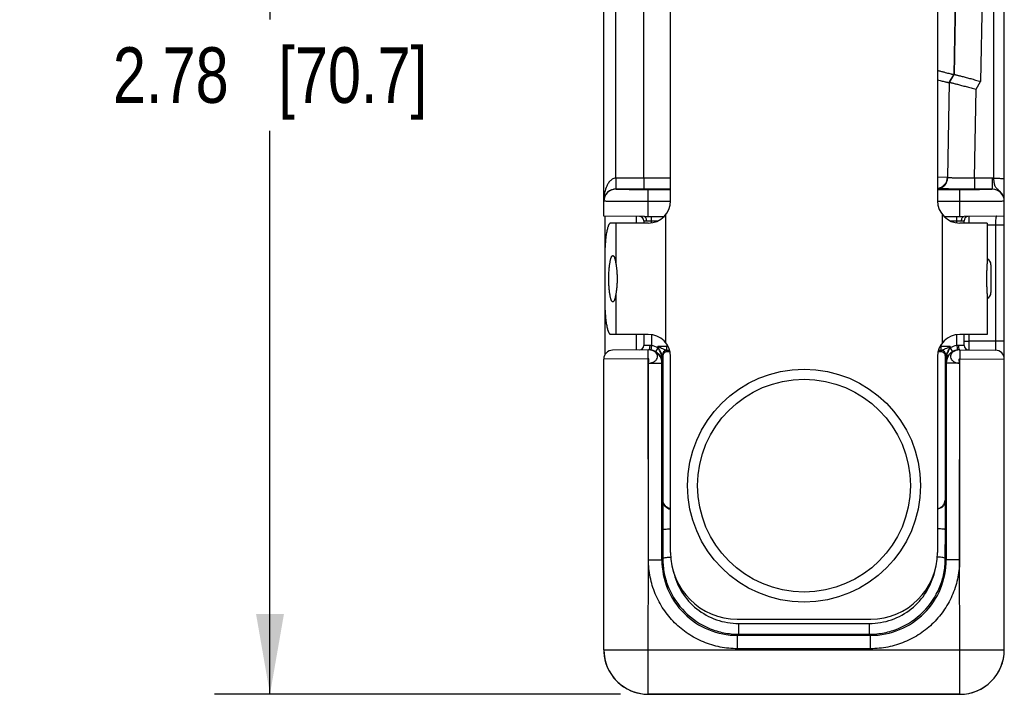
# Model space of a CAD drawing. Header units: inches. Extents: x 0 to 22, y 0 to 17.
# Tile 30 of 33: x 16.8 to 19.1, y 11.3 to 12.8. Entities that reach past the tile are written whole.
import ezdxf

# ---------------------------------------------------------------- set-up
doc = ezdxf.new("R2010")
doc.units = ezdxf.units.IN
doc.header["$LTSCALE"] = 1.21
doc.header["$MEASUREMENT"] = 0
doc.layers.get('0').update_dxf_attribs({"linetype": 'CONTINUOUS'})
for name, color, linetype in [('02___PRT_ALL_AXES', 7, 'CONTINUOUS'), ('DIMENSIONS', 7, 'CONTINUOUS'), ('FEATURES', 7, 'CONTINUOUS')]:
    doc.layers.add(name, color=color, linetype=linetype)
doc.styles.get("Standard").update_dxf_attribs({"font": 'txt', "width": 0.8})
doc.dimstyles.new('DIMSTYLE_1', dxfattribs={"dimtxt": 0.125, "dimasz": 0.18, "dimexe": 0.125, "dimexo": 0.0625, "dimgap": 0.0625, "dimtad": 0, "dimtih": 1, "dimtoh": 1, "dimzin": 4, "dimdsep": 46, "dimtxsty": 'STANDARD', "dimblk": '_FILLED', "dimblk1": '_FILLED', "dimblk2": '_FILLED', "dimcen": 0.09, "dimadec": 0, "dimazin": 0, "dimtp": 0.001, "dimtm": 0.001, "dimtfac": 1, "dimtofl": 0, "dimtmove": 0, "dimatfit": 3, "dimldrblk": '_FILLED', "dimfxl": 1, "dimtolj": 1, "dimtzin": 4, "dimarcsym": 0})

# ---------------------------------------------------------------- blocks, each defined once
blk = doc.blocks.new('_FILLED')
at = {"color": 0, "linetype": 'BYBLOCK'}
blk.add_solid([(0, 0), (-1, 0.174), (-1, -0.174)], dxfattribs=at)
blk = doc.blocks.new('*D8')
at = {"layer": 'DIMENSIONS', "color": 2, "linetype": 'CONTINUOUS'}
for p, q in [((18.1803, 14.0348), (17.2774, 14.0348)), ((17.4024, 14.0348), (17.4024, 12.7684)), ((17.4024, 11.2521), (17.4024, 12.5184)), ((18.1899, 11.2521), (17.2774, 11.2521))]:
    blk.add_line(p, q, dxfattribs=at)
at = {"layer": 'DIMENSIONS', "color": 2, "linetype": 'CONTINUOUS', "xscale": 0.18, "yscale": 0.18, "zscale": 0.18}
for p, rotation in [((17.4024, 14.0348), 90), ((17.4024, 11.2521), 270)]:
    blk.add_blockref('_FILLED', p, dxfattribs=dict(at, rotation=rotation))
at = {"layer": 'DIMENSIONS', "color": 2, "linetype": 'CONTINUOUS', "insert": (17.4024, 12.7059), "char_height": 0.125, "width": 1.125, "attachment_point": 2, "line_spacing_factor": 0.9}
blk.add_mtext('2.78{\\Ftxt.shx;\\W1.000000;\\H0.125000; }[70.7]', dxfattribs=at)

msp = doc.modelspace()

# ---------------------------------------------------------------- linework, layer by layer
at = {"color": 7, "linetype": 'CONTINUOUS'}
for p, q in [((19.0288, 12.4115), (19.0288, 14.0348)), ((18.1524, 12.3266), (18.1524, 14.0078)), ((19.0524, 12.36), (19.0524, 14.0111)), ((18.1792, 12.4116), (18.1792, 13.9611)), ((18.2424, 12.4116), (18.2424, 13.9611)), ((18.9621, 13.9709), (18.939, 12.6443)), ((18.9626, 13.9611), (18.9396, 12.6448)), ((19.0226, 13.9611), (18.9993, 12.6292)), ((18.9287, 12.6264), (18.939, 12.6443)), ((18.9293, 12.6269), (18.9396, 12.6448)), ((18.9396, 12.6448), (18.939, 12.6443)), ((18.9287, 12.6264), (18.9249, 12.4136)), ((18.9255, 12.413), (18.9293, 12.6269)), ((18.9293, 12.6269), (18.9287, 12.6264)), ((18.9855, 12.4116), (18.989, 12.6114)), ((18.989, 12.6114), (18.9993, 12.6292)), ((18.9249, 12.4136), (18.9025, 12.4139)), ((18.9255, 12.413), (18.9249, 12.4136)), ((18.1792, 12.4116), (18.1793, 12.3902)), ((18.3024, 12.4116), (18.1797, 12.4116)), ((18.2424, 12.4116), (18.2422, 12.387)), ((19.0254, 12.4116), (18.9855, 12.4116)), ((18.9855, 12.4116), (18.9855, 12.387)), ((19.0254, 12.4116), (19.0254, 12.3869)), ((18.1794, 12.3869), (18.1794, 12.387)), ((18.3024, 12.387), (18.1794, 12.387)), ((18.2524, 12.3258), (18.2524, 12.3856)), ((18.3024, 12.3856), (18.2524, 12.3856)), ((18.9524, 12.3856), (18.9024, 12.3856)), ((18.9524, 12.3258), (18.9524, 12.3856)), ((19.0254, 12.387), (18.9855, 12.387)), ((18.3024, 12.3591), (18.2524, 12.3591)), ((18.9524, 12.3591), (18.9024, 12.3591)), ((19.0524, 11.352), (19.0524, 12.3599)), ((18.2424, 12.3258), (18.1524, 12.3266)), ((18.2424, 12.3258), (18.2881, 12.3258)), ((18.2594, 12.3113), (18.2594, 12.3258)), ((18.9167, 12.3258), (18.9624, 12.3258)), ((18.9454, 12.3113), (18.9454, 12.3258)), ((19.0524, 12.3266), (18.9624, 12.3258)), ((18.9724, 12.3259), (18.9724, 12.3108)), ((18.2424, 12.3159), (18.2424, 12.3108)), ((18.2424, 12.3159), (18.2487, 12.3158)), ((18.2487, 12.3158), (18.2742, 12.3158)), ((18.9307, 12.3158), (18.9562, 12.3158)), ((18.9562, 12.3158), (18.9624, 12.3159)), ((18.9624, 12.3108), (18.9624, 12.3159)), ((19.0324, 12.3064), (19.0139, 12.3062)), ((19.0524, 12.3064), (19.0324, 12.3064)), ((19.0324, 12.3064), (19.0324, 12.0452)), ((19.0224, 12.217), (19.0224, 12.1546)), ((18.2424, 12.0608), (18.2424, 12.0357)), ((18.2594, 12.0603), (18.2594, 12.0354)), ((18.9454, 12.0354), (18.9454, 12.0603)), ((18.9624, 12.0357), (18.9624, 12.0608)), ((18.9724, 12.0608), (18.9724, 12.0457)), ((18.2944, 12.0379), (18.2944, 12.0332)), ((18.9105, 12.0332), (18.9105, 12.0379)), ((18.9624, 12.0457), (18.9724, 12.0457)), ((19.0324, 12.0452), (18.9724, 12.0457)), ((18.9724, 12.0457), (18.9724, 12.0257)), ((19.0524, 12.0452), (19.0324, 12.0452)), ((19.0324, 12.0452), (19.0326, 12.0252)), ((18.2538, 12.0259), (18.1723, 12.0252)), ((18.2556, 12.0359), (18.2424, 12.0357)), ((18.2524, 12.0059), (18.2523, 12.0259)), ((18.2594, 12.0354), (18.258, 12.0255)), ((18.2586, 12.0253), (18.2582, 12.0254)), ((18.274, 12.0303), (18.2689, 12.0217)), ((18.2944, 12.0332), (18.274, 12.0332)), ((18.274, 12.0303), (18.274, 12.0332)), ((18.2857, 12.0125), (18.284, 12.0142)), ((18.284, 11.9959), (18.284, 12.0142)), ((18.296, 12.0222), (18.294, 12.0242)), ((18.2942, 12.0242), (18.2944, 12.0332)), ((18.2971, 12.0332), (18.2944, 12.0332)), ((18.9105, 12.0332), (18.9078, 12.0332)), ((18.9109, 12.0242), (18.9089, 12.0222)), ((18.9309, 12.0332), (18.9105, 12.0332)), ((18.9107, 12.0242), (18.9105, 12.0332)), ((18.9209, 12.0142), (18.9192, 12.0125)), ((18.9209, 12.0142), (18.9209, 11.9959)), ((18.9309, 12.0332), (18.9309, 12.0303)), ((18.9309, 12.0303), (18.9359, 12.0217)), ((18.9454, 12.0354), (18.9469, 12.0255)), ((18.9624, 12.0357), (18.9493, 12.0359)), ((18.9511, 12.0259), (18.9505, 12.0259)), ((18.9511, 12.0259), (19.0326, 12.0252)), ((18.9526, 12.0259), (18.9524, 12.0059)), ((18.2524, 12.0059), (18.1524, 12.0052)), ((18.1524, 11.352), (18.1524, 12.0052)), ((18.2528, 11.5543), (18.2524, 12.0059)), ((18.2528, 11.5543), (18.253, 11.9959)), ((18.253, 11.9959), (18.283, 11.9959)), ((18.284, 11.9959), (18.283, 11.9959)), ((18.283, 11.5543), (18.283, 11.9959)), ((18.2857, 11.6884), (18.2857, 12.0125)), ((18.3024, 11.5708), (18.3024, 12.0108)), ((18.9024, 12.0108), (18.9024, 11.5708)), ((18.9192, 12.0125), (18.9192, 11.6884)), ((18.9219, 11.9959), (18.9209, 11.9959)), ((18.9519, 11.9959), (18.9219, 11.9959)), ((18.9219, 11.9959), (18.9219, 11.5543)), ((18.9519, 11.9959), (18.9521, 11.5543)), ((18.9521, 11.5543), (18.9524, 12.0059)), ((18.9524, 12.0059), (19.0524, 12.0052)), ((18.2857, 11.6884), (18.2848, 11.6875)), ((18.2848, 11.6875), (18.2848, 11.6217)), ((18.9201, 11.6875), (18.9192, 11.6884)), ((18.9201, 11.6217), (18.9201, 11.6875)), ((18.2848, 11.6217), (18.285, 11.5563)), ((18.9198, 11.5563), (18.9201, 11.6217)), ((18.2524, 11.352), (18.2528, 11.5543)), ((18.253, 11.5543), (18.283, 11.5543)), ((18.283, 11.5543), (18.285, 11.5563)), ((18.9198, 11.5563), (18.9219, 11.5543)), ((18.9519, 11.5543), (18.9219, 11.5543)), ((18.9524, 11.352), (18.9521, 11.5543)), ((18.4524, 11.4208), (18.7524, 11.4208)), ((18.4556, 11.411), (18.7493, 11.411)), ((18.4556, 11.3869), (18.4556, 11.411)), ((18.7493, 11.3869), (18.7493, 11.411)), ((18.4529, 11.3843), (18.4556, 11.3869)), ((18.752, 11.3843), (18.4529, 11.3843)), ((18.4529, 11.3543), (18.4529, 11.3843)), ((18.4556, 11.3869), (18.7493, 11.3869)), ((18.7493, 11.3869), (18.752, 11.3843)), ((18.752, 11.3543), (18.752, 11.3843)), ((18.1524, 11.352), (19.0524, 11.352)), ((18.2524, 11.2519), (18.2524, 11.352)), ((18.752, 11.3543), (18.4529, 11.3543)), ((18.9524, 11.2518), (18.9524, 11.352)), ((18.9524, 11.2521), (18.2524, 11.2521)), ((18.2524, 11.2519), (18.9524, 11.2518))]:
    msp.add_line(p, q, dxfattribs=at)
at = {"color": 3, "linetype": 'CONTINUOUS'}
for p, q in [((18.1549, 12.3266), (18.1549, 12.2491)), ((18.2249, 12.3259), (18.2249, 12.3108)), ((18.1549, 12.1224), (18.1549, 12.0148)), ((18.2249, 12.0608), (18.2249, 12.0256))]:
    msp.add_line(p, q, dxfattribs=at)
at = {"color": 7, "linetype": 'CONTINUOUS'}
for points in [[(18.255, 12.0258), (18.2544, 12.0259), (18.2538, 12.0259)], [(18.2582, 12.0254), (18.2579, 12.0254), (18.2575, 12.0255), (18.2571, 12.0256), (18.2566, 12.0257), (18.2561, 12.0257), (18.2556, 12.0258), (18.255, 12.0258)], [(18.9505, 12.0259), (18.9499, 12.0258), (18.9492, 12.0258), (18.9486, 12.0257), (18.9481, 12.0256), (18.9476, 12.0256), (18.9472, 12.0255), (18.9468, 12.0254), (18.9465, 12.0253), (18.9463, 12.0253)]]:
    msp.add_lwpolyline(points, dxfattribs=at)
for radius in [0.2617, 0.2391]:
    msp.add_circle((18.6024, 11.7208), radius, dxfattribs=at)
for centre, radius, start, end in [((18.8999, 12.4141), 0.025, 275.7477, 358.966), ((18.9005, 12.4135), 0.025, 274.3606, 358.9652), ((18.1797, 12.3596), 0.052, 89.9913, 90.4914), ((19.0254, 12.3596), 0.052, 86.2735, 90.0003), ((18.1794, 12.3599), 0.027, 89.9953, 179.9953), ((19.0254, 12.36), 0.027, 359.9688, 89.9686), ((19.0254, 12.3599), 0.027, 0.0047, 90.0047), ((18.2324, 12.3159), 0.01, 0, 89.5001), ((18.9724, 12.3159), 0.01, 100.4445, 179.9999), ((19.0074, 12.217), 0.015, 0, 64.6052), ((19.0074, 12.1546), 0.015, 295.3948, 360), ((18.1724, 12.0052), 0.02, 90.5, 180), ((18.2324, 12.0357), 0.01, 270.5, 360), ((18.253, 11.9965), 0.0293, 80.135, 90.5177), ((18.2537, 11.9959), 0.03, 81.7105, 87.8579), ((18.253, 11.9959), 0.03, 359.9969, 79.6328), ((18.2533, 11.9952), 0.0308, 40.7035, 59.4012), ((18.2533, 11.9952), 0.0308, 30.3073, 40.7101), ((18.294, 12.0142), 0.01, 90.0033, 179.9967), ((18.294, 12.0142), 0.01, 90.1225, 180.0024), ((18.2945, 10.893), 1.1312, 89.6916, 90.0253), ((18.9107, 10.8213), 1.2029, 89.9897, 90.3035), ((18.9109, 12.0142), 0.01, 0.0034, 89.8781), ((18.9109, 12.0142), 0.01, 0.0033, 89.9967), ((18.9519, 11.9959), 0.03, 100.3244, 180.0031), ((18.9517, 11.9952), 0.0308, 139.2938, 149.6883), ((18.9516, 11.9952), 0.0307, 120.5841, 139.3111), ((18.9519, 11.9965), 0.0293, 89.4866, 99.8359), ((18.9512, 11.9959), 0.03, 91.9015, 98.2893), ((18.9724, 12.0357), 0.01, 180, 269.5001), ((19.0324, 12.0052), 0.02, 0, 89.5), ((18.2533, 11.9952), 0.0308, 28.1368, 30.3093), ((18.2534, 11.9952), 0.0307, 21.3851, 28.1331), ((18.2538, 11.9954), 0.0303, 0.9606, 21.4303), ((18.9512, 11.9953), 0.0304, 158.6042, 179.0048), ((18.9515, 11.9952), 0.0307, 154.0778, 158.6161), ((18.9516, 11.9952), 0.0307, 149.6896, 154.0744), ((18.4529, 11.5542), 0.17, 179.9925, 270.0075), ((18.4524, 11.5708), 0.15, 180, 270), ((18.752, 11.5542), 0.17, 269.9925, 0.0075), ((18.7524, 11.5708), 0.15, 270, 360), ((18.2525, 11.352), 0.1, 179.9982, 269.9876), ((18.2522, 11.352), 0.0998, 180.0044, 184.1795), ((18.9525, 11.352), 0.1, 269.9959, 359.9948), ((18.9525, 11.3518), 0.1, 269.9944, 0.0049), ((18.2527, 11.3521), 0.1002, 184.1765, 184.4367), ((18.2528, 11.3521), 0.1004, 184.4377, 188.4481), ((18.2528, 11.3521), 0.1003, 188.4484, 188.6859), ((18.2524, 11.352), 0.1, 188.6836, 192.9144), ((18.2524, 11.352), 0.1, 192.9288, 270.003)]:
    msp.add_arc(centre, radius, start, end, dxfattribs=at)
for centre, start_param, end_param in [((18.3057, 12.0225), -2.077118, -1.800755), ((18.8992, 12.0225), -1.340838, -1.064475)]:
    msp.add_ellipse(centre, major_axis=(0.02, 0), ratio=0.017455, start_param=start_param, end_param=end_param, dxfattribs=at)
for points, knots in [([(18.939, 12.6443), (18.9389, 12.6443), (18.9386, 12.6443), (18.9381, 12.6444), (18.9372, 12.6446), (18.936, 12.6448), (18.9346, 12.6451), (18.9321, 12.6457), (18.9282, 12.6467), (18.9229, 12.6481), (18.9167, 12.6497), (18.9098, 12.6515), (18.905, 12.6528), (18.9025, 12.6535)], [0, 0, 0, 0, 0.00626, 0.021056, 0.044401, 0.076201, 0.116268, 0.164307, 0.283077, 0.42965, 0.600584, 0.792061, 1, 1, 1, 1]), ([(18.9396, 12.6448), (18.9396, 12.6448), (18.9398, 12.6448), (18.94, 12.6448), (18.9405, 12.6447), (18.9413, 12.6445), (18.9427, 12.6442), (18.9447, 12.6437), (18.9473, 12.6431), (18.9504, 12.6423), (18.954, 12.6414), (18.9595, 12.64), (18.9672, 12.638), (18.9773, 12.6353), (18.9881, 12.6323), (18.9955, 12.6303), (18.9993, 12.6292)], [0, 0, 0, 0, 0.002035, 0.006421, 0.013202, 0.022369, 0.047784, 0.082401, 0.125777, 0.177445, 0.236826, 0.303267, 0.454561, 0.625314, 0.809371, 1, 1, 1, 1]), ([(18.9024, 12.6329), (18.9043, 12.6324), (18.9079, 12.6314), (18.9129, 12.6301), (18.9174, 12.629), (18.9211, 12.628), (18.9242, 12.6273), (18.9262, 12.6268), (18.9274, 12.6266), (18.928, 12.6265), (18.9284, 12.6264), (18.9286, 12.6264), (18.9287, 12.6264)], [0, 0, 0, 0, 0.214528, 0.408635, 0.579352, 0.723944, 0.840003, 0.925573, 0.956393, 0.979089, 0.9936, 1, 1, 1, 1]), ([(18.9293, 12.6269), (18.9293, 12.6269), (18.9295, 12.6269), (18.9297, 12.6269), (18.9301, 12.6268), (18.931, 12.6267), (18.9324, 12.6264), (18.9344, 12.6259), (18.937, 12.6253), (18.9401, 12.6245), (18.9436, 12.6236), (18.9492, 12.6222), (18.9569, 12.6201), (18.967, 12.6174), (18.9778, 12.6145), (18.9852, 12.6124), (18.989, 12.6114)], [0, 0, 0, 0, 0.002035, 0.006421, 0.013202, 0.022369, 0.047784, 0.082401, 0.125777, 0.177445, 0.236826, 0.303267, 0.454561, 0.625314, 0.809371, 1, 1, 1, 1]), ([(18.9855, 12.4116), (18.9816, 12.4115), (18.9741, 12.4115), (18.9631, 12.4115), (18.9529, 12.4116), (18.944, 12.4118), (18.9375, 12.412), (18.9331, 12.4122), (18.9306, 12.4123), (18.9285, 12.4125), (18.927, 12.4126), (18.9261, 12.4128), (18.9256, 12.4129), (18.9255, 12.413)], [0, 0, 0, 0, 0.19279, 0.378391, 0.549801, 0.700521, 0.824866, 0.875646, 0.918189, 0.952097, 0.977092, 0.993002, 1, 1, 1, 1]), ([(18.1792, 12.4116), (18.1764, 12.4115), (18.171, 12.4097), (18.165, 12.4042), (18.1606, 12.3977), (18.1564, 12.3883), (18.1532, 12.376), (18.1524, 12.3659), (18.1524, 12.3609)], [0, 0, 0, 0, 0.133967, 0.26323, 0.388947, 0.51271, 0.757065, 1, 1, 1, 1]), ([(18.1797, 12.4116), (18.1797, 12.4074), (18.1797, 12.4003), (18.1796, 12.3932), (18.1793, 12.3902)], [0, 0, 0, 0, 0.57976, 1, 1, 1, 1]), ([(18.1793, 12.3902), (18.1793, 12.3897), (18.1794, 12.389), (18.1796, 12.388), (18.1796, 12.3874), (18.1794, 12.3871), (18.1794, 12.387)], [0, 0, 0, 0, 0.415291, 0.725409, 0.918851, 1, 1, 1, 1]), ([(19.0288, 12.4115), (19.0304, 12.4115), (19.0334, 12.4115), (19.0377, 12.4114), (19.0418, 12.4114), (19.0453, 12.4113), (19.0479, 12.4113), (19.0496, 12.4112), (19.0506, 12.4112), (19.0513, 12.4112), (19.0519, 12.4111), (19.0522, 12.4111), (19.0524, 12.4111), (19.0524, 12.411)], [0, 0, 0, 0, 0.194572, 0.38246, 0.555321, 0.706714, 0.830951, 0.881433, 0.923437, 0.956487, 0.980349, 0.994864, 1, 1, 1, 1]), ([(19.0524, 12.36), (19.0524, 12.3626), (19.0517, 12.3679), (19.0486, 12.3751), (19.0439, 12.3812), (19.0385, 12.3859), (19.0342, 12.3897), (19.0319, 12.3934), (19.0304, 12.3976), (19.0294, 12.4037), (19.029, 12.4088), (19.0288, 12.4115)], [0, 0, 0, 0, 0.133866, 0.266875, 0.397467, 0.521635, 0.633211, 0.68599, 0.740959, 0.863809, 1, 1, 1, 1]), ([(18.1794, 12.387), (18.1767, 12.387), (18.1718, 12.3863), (18.164, 12.3829), (18.1575, 12.3771), (18.1533, 12.369), (18.1524, 12.3635), (18.1524, 12.3609)], [0, 0, 0, 0, 0.195108, 0.356173, 0.605466, 0.810751, 1, 1, 1, 1]), ([(18.2524, 12.3856), (18.2477, 12.3856), (18.2384, 12.3857), (18.2249, 12.3857), (18.2124, 12.3858), (18.2029, 12.386), (18.1962, 12.3861), (18.1919, 12.3862), (18.1883, 12.3863), (18.1852, 12.3864), (18.1828, 12.3865), (18.1812, 12.3866), (18.1803, 12.3867), (18.1798, 12.3868), (18.1796, 12.3868), (18.1794, 12.3869), (18.1794, 12.3869)], [0, 0, 0, 0, 0.19497, 0.382495, 0.555293, 0.706757, 0.772627, 0.831044, 0.881468, 0.92341, 0.956469, 0.980341, 0.988755, 0.99481, 0.998517, 1, 1, 1, 1]), ([(18.9855, 12.387), (18.9761, 12.387), (18.9582, 12.3871), (18.9341, 12.3873), (18.9158, 12.3876), (18.9059, 12.3879), (18.9024, 12.3882)], [0, 0, 0, 0, 0.341159, 0.643326, 0.871671, 1, 1, 1, 1]), ([(19.0254, 12.3869), (19.0254, 12.3869), (19.0253, 12.3868), (19.0251, 12.3868), (19.0246, 12.3867), (19.0237, 12.3866), (19.0221, 12.3865), (19.0197, 12.3864), (19.0166, 12.3863), (19.013, 12.3862), (19.0087, 12.3861), (19.002, 12.386), (18.9925, 12.3858), (18.98, 12.3857), (18.9665, 12.3857), (18.9572, 12.3856), (18.9524, 12.3856)], [0, 0, 0, 0, 0.001483, 0.00519, 0.011245, 0.019659, 0.043531, 0.07659, 0.118532, 0.168956, 0.227373, 0.293243, 0.444707, 0.617505, 0.80503, 1, 1, 1, 1]), ([(18.2524, 12.3591), (18.2459, 12.3591), (18.2332, 12.3591), (18.2147, 12.3592), (18.2, 12.3592), (18.1892, 12.3593), (18.182, 12.3594), (18.1754, 12.3594), (18.1696, 12.3595), (18.1645, 12.3595), (18.1604, 12.3596), (18.1574, 12.3597), (18.1555, 12.3597), (18.1544, 12.3598), (18.1536, 12.3598), (18.153, 12.3598), (18.1527, 12.3599), (18.1524, 12.3599), (18.1524, 12.3599)], [0, 0, 0, 0, 0.195048, 0.382651, 0.555524, 0.634352, 0.707057, 0.772958, 0.831402, 0.881847, 0.923795, 0.956846, 0.969939, 0.980692, 0.989082, 0.995096, 0.998728, 1, 1, 1, 1]), ([(19.0524, 12.3599), (19.0524, 12.3599), (19.0522, 12.3599), (19.0519, 12.3598), (19.0513, 12.3598), (19.0505, 12.3598), (19.0494, 12.3597), (19.0475, 12.3597), (19.0445, 12.3596), (19.0404, 12.3595), (19.0353, 12.3595), (19.0295, 12.3594), (19.0229, 12.3594), (19.0157, 12.3593), (19.0049, 12.3592), (18.9902, 12.3592), (18.9717, 12.3591), (18.9589, 12.3591), (18.9524, 12.3591)], [0, 0, 0, 0, 0.001272, 0.004904, 0.010918, 0.019308, 0.030061, 0.043154, 0.076205, 0.118153, 0.168598, 0.227042, 0.292943, 0.365648, 0.444476, 0.617349, 0.804952, 1, 1, 1, 1]), ([(18.2487, 12.3158), (18.2487, 12.3171), (18.2484, 12.3195), (18.2472, 12.3228), (18.2451, 12.3251), (18.2433, 12.3258), (18.2424, 12.3258)], [0, 0, 0, 0, 0.299065, 0.572703, 0.804004, 1, 1, 1, 1]), ([(18.9561, 12.3158), (18.9562, 12.3171), (18.9565, 12.3195), (18.9578, 12.3228), (18.9598, 12.3251), (18.9616, 12.3258), (18.9624, 12.3258)], [0, 0, 0, 0, 0.299867, 0.574096, 0.805173, 1, 1, 1, 1]), ([(19.0358, 12.3264), (19.0355, 12.3264), (19.0347, 12.3261), (19.034, 12.3248), (19.0335, 12.3229), (19.0329, 12.3193), (19.0326, 12.3137), (19.0325, 12.309), (19.0324, 12.3064)], [0, 0, 0, 0, 0.049917, 0.113926, 0.204529, 0.323781, 0.633693, 1, 1, 1, 1]), ([(18.253, 11.9959), (18.2554, 11.996), (18.2602, 11.9968), (18.2666, 11.9996), (18.2713, 12.0039), (18.2738, 12.0093), (18.2733, 12.0151), (18.27, 12.02), (18.2647, 12.0237), (18.2603, 12.025), (18.258, 12.0254)], [0, 0, 0, 0, 0.14668, 0.284662, 0.408314, 0.51814, 0.622688, 0.734176, 0.860055, 1, 1, 1, 1]), ([(18.2556, 12.0359), (18.2556, 12.0346), (18.2555, 12.0322), (18.2551, 12.0291), (18.2546, 12.027), (18.2538, 12.0259), (18.2534, 12.0259)], [0, 0, 0, 0, 0.362704, 0.674165, 0.890773, 1, 1, 1, 1]), ([(18.284, 12.0142), (18.2839, 12.0143), (18.2837, 12.0147), (18.2833, 12.0153), (18.2829, 12.0162), (18.2821, 12.0177), (18.281, 12.0197), (18.2797, 12.0223), (18.2783, 12.0249), (18.2764, 12.0286), (18.275, 12.0313), (18.274, 12.0332)], [0, 0, 0, 0, 0.017323, 0.054545, 0.104601, 0.161938, 0.289195, 0.425391, 0.566206, 0.709625, 1, 1, 1, 1]), ([(18.2942, 12.0242), (18.2937, 12.0243), (18.2924, 12.0248), (18.2904, 12.0257), (18.2879, 12.0268), (18.2843, 12.0285), (18.2797, 12.0306), (18.2759, 12.0323), (18.274, 12.0332)], [0, 0, 0, 0, 0.070158, 0.178, 0.304613, 0.438517, 0.71662, 1, 1, 1, 1]), ([(18.284, 11.9959), (18.284, 12.0018), (18.283, 12.0109), (18.2791, 12.0225), (18.276, 12.0279), (18.274, 12.0303)], [0, 0, 0, 0, 0.492191, 0.743141, 1, 1, 1, 1]), ([(18.284, 12.0142), (18.284, 12.0142), (18.284, 12.0142), (18.284, 12.0142), (18.284, 12.0142)], [0, 0, 0, 0, 0.415595, 1, 1, 1, 1]), ([(18.2857, 12.0125), (18.2857, 12.0148), (18.2873, 12.0185), (18.2915, 12.0216), (18.2944, 12.0222), (18.296, 12.0222)], [0, 0, 0, 0, 0.439392, 0.697069, 1, 1, 1, 1]), ([(18.294, 12.0242), (18.294, 12.0242), (18.294, 12.0242), (18.294, 12.0242), (18.294, 12.0242)], [0, 0, 0, 0, 0.376952, 1, 1, 1, 1]), ([(18.9089, 12.0222), (18.9105, 12.0222), (18.9134, 12.0216), (18.9176, 12.0185), (18.9192, 12.0148), (18.9192, 12.0125)], [0, 0, 0, 0, 0.302931, 0.560608, 1, 1, 1, 1]), ([(18.9309, 12.0332), (18.929, 12.0323), (18.9252, 12.0306), (18.9206, 12.0285), (18.917, 12.0268), (18.9145, 12.0257), (18.9125, 12.0248), (18.9112, 12.0243), (18.9107, 12.0242)], [0, 0, 0, 0, 0.283387, 0.561489, 0.695405, 0.821982, 0.929861, 1, 1, 1, 1]), ([(18.9109, 12.0242), (18.9109, 12.0242), (18.9109, 12.0242), (18.9109, 12.0242), (18.9109, 12.0242)], [0, 0, 0, 0, 0.62229, 1, 1, 1, 1]), ([(18.9309, 12.0332), (18.9299, 12.0313), (18.9285, 12.0286), (18.9266, 12.0249), (18.9252, 12.0223), (18.9239, 12.0197), (18.9228, 12.0177), (18.922, 12.0162), (18.9216, 12.0153), (18.9212, 12.0146), (18.921, 12.0143), (18.9209, 12.0142)], [0, 0, 0, 0, 0.290387, 0.433809, 0.574627, 0.710822, 0.838078, 0.895411, 0.94547, 0.982696, 1, 1, 1, 1]), ([(18.9309, 12.0303), (18.9288, 12.0279), (18.9257, 12.0225), (18.9219, 12.0109), (18.9209, 12.0018), (18.9209, 11.9959)], [0, 0, 0, 0, 0.256859, 0.507809, 1, 1, 1, 1]), ([(18.9209, 12.0142), (18.9209, 12.0142), (18.9209, 12.0142), (18.9209, 12.0142), (18.9209, 12.0142)], [0, 0, 0, 0, 0.584438, 1, 1, 1, 1]), ([(18.9469, 12.0254), (18.9446, 12.025), (18.9402, 12.0237), (18.9349, 12.02), (18.9316, 12.0151), (18.9311, 12.0093), (18.9335, 12.0039), (18.9383, 11.9996), (18.9447, 11.9968), (18.9495, 11.9959), (18.9519, 11.9959)], [0, 0, 0, 0, 0.139989, 0.265865, 0.377367, 0.481894, 0.591742, 0.715307, 0.853347, 1, 1, 1, 1]), ([(18.9493, 12.0359), (18.9493, 12.0346), (18.9493, 12.0322), (18.9498, 12.0291), (18.9503, 12.027), (18.9511, 12.0259), (18.9515, 12.0259)], [0, 0, 0, 0, 0.362697, 0.674156, 0.890768, 1, 1, 1, 1]), ([(18.253, 11.9959), (18.2529, 11.9969), (18.2531, 11.9984), (18.2535, 12.0005), (18.2538, 12.0021), (18.254, 12.0035), (18.254, 12.0047), (18.2535, 12.0057), (18.2528, 12.0059), (18.2524, 12.0059)], [0, 0, 0, 0, 0.279015, 0.434404, 0.584734, 0.718453, 0.82662, 0.910374, 1, 1, 1, 1]), ([(18.9519, 11.9959), (18.952, 11.9969), (18.9517, 11.9984), (18.9513, 12.0005), (18.951, 12.0021), (18.9509, 12.0035), (18.9509, 12.0047), (18.9514, 12.0057), (18.9521, 12.0059), (18.9524, 12.0059)], [0, 0, 0, 0, 0.279276, 0.43451, 0.584512, 0.717908, 0.825996, 0.910108, 1, 1, 1, 1]), ([(18.2848, 11.6875), (18.2848, 11.6855), (18.2856, 11.6812), (18.2889, 11.6752), (18.2946, 11.6702), (18.2997, 11.6684), (18.3024, 11.6681)], [0, 0, 0, 0, 0.218402, 0.449643, 0.706872, 1, 1, 1, 1]), ([(18.3024, 11.6691), (18.2998, 11.6696), (18.295, 11.6715), (18.2896, 11.6764), (18.2864, 11.6822), (18.2857, 11.6864), (18.2857, 11.6884)], [0, 0, 0, 0, 0.291922, 0.548594, 0.780434, 1, 1, 1, 1]), ([(18.9025, 11.6691), (18.9051, 11.6696), (18.9099, 11.6715), (18.9153, 11.6764), (18.9184, 11.6822), (18.9192, 11.6864), (18.9192, 11.6884)], [0, 0, 0, 0, 0.291922, 0.548594, 0.780434, 1, 1, 1, 1]), ([(18.9201, 11.6875), (18.92, 11.6855), (18.9193, 11.6812), (18.916, 11.6752), (18.9103, 11.6702), (18.9052, 11.6685), (18.9025, 11.6681)], [0, 0, 0, 0, 0.218412, 0.449683, 0.70698, 1, 1, 1, 1]), ([(18.2848, 11.6217), (18.2848, 11.6219), (18.2854, 11.6222), (18.2864, 11.6225), (18.288, 11.6228), (18.2911, 11.6232), (18.296, 11.6236), (18.3002, 11.6237), (18.3024, 11.6237)], [0, 0, 0, 0, 0.029523, 0.089113, 0.180555, 0.301588, 0.61782, 1, 1, 1, 1]), ([(18.9201, 11.6217), (18.9201, 11.6219), (18.9195, 11.6222), (18.9185, 11.6225), (18.9169, 11.6228), (18.9138, 11.6232), (18.9089, 11.6236), (18.9047, 11.6237), (18.9024, 11.6237)], [0, 0, 0, 0, 0.029523, 0.089114, 0.180556, 0.30159, 0.617823, 1, 1, 1, 1]), ([(18.4529, 11.3543), (18.4399, 11.3543), (18.4137, 11.3569), (18.3759, 11.3683), (18.3411, 11.3869), (18.3106, 11.4119), (18.2856, 11.4424), (18.2701, 11.4715), (18.2612, 11.4961), (18.2565, 11.5152), (18.2536, 11.5346), (18.2528, 11.5477), (18.2528, 11.5543)], [0, 0, 0, 0, 0.124912, 0.249867, 0.374849, 0.499845, 0.624844, 0.749826, 0.812393, 0.874928, 0.937475, 1, 1, 1, 1]), ([(18.285, 11.5563), (18.2851, 11.557), (18.2872, 11.5583), (18.2907, 11.5592), (18.2963, 11.5601), (18.3005, 11.5603), (18.3028, 11.5604)], [0, 0, 0, 0, 0.107755, 0.321937, 0.630885, 1, 1, 1, 1]), ([(18.285, 11.5563), (18.2851, 11.5453), (18.2873, 11.5232), (18.3003, 11.4809), (18.3318, 11.4337), (18.3791, 11.4021), (18.4219, 11.3891), (18.4444, 11.3869), (18.4556, 11.3869)], [0, 0, 0, 0, 0.124274, 0.248732, 0.497431, 0.747601, 0.873731, 1, 1, 1, 1]), ([(18.7493, 11.3869), (18.7605, 11.3869), (18.7829, 11.3891), (18.8258, 11.4021), (18.8731, 11.4337), (18.9046, 11.4809), (18.9176, 11.5232), (18.9198, 11.5453), (18.9198, 11.5563)], [0, 0, 0, 0, 0.126268, 0.252398, 0.502567, 0.751267, 0.875726, 1, 1, 1, 1]), ([(18.9521, 11.5543), (18.9521, 11.5477), (18.9512, 11.5346), (18.9484, 11.5152), (18.9436, 11.4961), (18.9348, 11.4715), (18.9193, 11.4424), (18.8943, 11.4119), (18.8638, 11.3869), (18.829, 11.3683), (18.7912, 11.3569), (18.765, 11.3543), (18.752, 11.3543)], [0, 0, 0, 0, 0.062525, 0.125072, 0.187607, 0.250174, 0.375156, 0.500155, 0.625151, 0.750133, 0.875088, 1, 1, 1, 1]), ([(18.9198, 11.5563), (18.9198, 11.557), (18.9177, 11.5583), (18.9142, 11.5592), (18.9085, 11.5601), (18.9044, 11.5603), (18.9021, 11.5604)], [0, 0, 0, 0, 0.107755, 0.321936, 0.630885, 1, 1, 1, 1]), ([(18.3088, 11.5276), (18.3126, 11.5113), (18.3256, 11.4798), (18.3597, 11.4417), (18.4046, 11.4168), (18.4387, 11.411), (18.4556, 11.411)], [0, 0, 0, 0, 0.247834, 0.497161, 0.74807, 1, 1, 1, 1]), ([(18.7493, 11.411), (18.7662, 11.411), (18.8002, 11.4168), (18.8452, 11.4417), (18.8793, 11.4798), (18.8923, 11.5113), (18.8961, 11.5275)], [0, 0, 0, 0, 0.251929, 0.502837, 0.752164, 1, 1, 1, 1])]:
    msp.add_open_spline(points, degree=3, knots=knots, dxfattribs=at)
for points in [[(18.2594, 12.0354), (18.2582, 12.0357), (18.2569, 12.0359), (18.2556, 12.0359)], [(18.2689, 12.0217), (18.2656, 12.0237), (18.2618, 12.025), (18.258, 12.0255)], [(18.274, 12.0303), (18.2696, 12.0329), (18.2645, 12.0347), (18.2594, 12.0354)], [(18.9454, 12.0354), (18.9403, 12.0347), (18.9353, 12.0329), (18.9309, 12.0303)], [(18.9469, 12.0255), (18.9431, 12.025), (18.9393, 12.0237), (18.9359, 12.0217)], [(18.9493, 12.0359), (18.948, 12.0359), (18.9467, 12.0357), (18.9454, 12.0354)]]:
    msp.add_open_spline(points, degree=3, dxfattribs=at)
at = {"layer": '02___PRT_ALL_AXES', "color": 7, "linetype": 'CONTINUOUS'}
for p, q in [((18.1797, 12.3108), (18.1797, 12.219)), ((19.0139, 12.3108), (19.0139, 12.219)), ((18.1797, 12.1525), (18.1797, 12.0608)), ((19.0139, 12.1525), (19.0139, 12.0608))]:
    msp.add_line(p, q, dxfattribs=at)
for points, knots in [([(18.1638, 12.1858), (18.1638, 12.1891), (18.1639, 12.1958), (18.1643, 12.204), (18.1648, 12.2102), (18.1653, 12.2146), (18.1658, 12.2187), (18.1664, 12.2224), (18.167, 12.2258), (18.1677, 12.2289), (18.1685, 12.2315), (18.1692, 12.2334), (18.1697, 12.2347), (18.1701, 12.2355), (18.1706, 12.2362), (18.171, 12.2368), (18.1714, 12.2372), (18.1719, 12.2375), (18.1723, 12.2377), (18.1726, 12.2378), (18.1728, 12.2378)], [0, 0, 0, 0, 0.187584, 0.368277, 0.45385, 0.535215, 0.611643, 0.682426, 0.746947, 0.804685, 0.855185, 0.898169, 0.916799, 0.933521, 0.948378, 0.96145, 0.972869, 0.982847, 0.991726, 1, 1, 1, 1]), ([(18.1728, 12.2378), (18.173, 12.2378), (18.1733, 12.2377), (18.1738, 12.2375), (18.1743, 12.2371), (18.1748, 12.2365), (18.1753, 12.2358), (18.1757, 12.2349), (18.1762, 12.2339), (18.1767, 12.2328), (18.1771, 12.2315), (18.1777, 12.2295), (18.1784, 12.2268), (18.1791, 12.223), (18.1795, 12.2204), (18.1797, 12.219)], [0, 0, 0, 0, 0.024142, 0.050456, 0.080641, 0.115806, 0.156581, 0.203316, 0.256198, 0.31531, 0.380626, 0.452068, 0.612859, 0.796285, 1, 1, 1, 1]), ([(18.1797, 12.219), (18.1801, 12.2165), (18.1808, 12.2114), (18.1817, 12.2033), (18.1823, 12.1947), (18.1825, 12.1888), (18.1825, 12.1858)], [0, 0, 0, 0, 0.223663, 0.469888, 0.731182, 1, 1, 1, 1]), ([(19.0139, 12.1525), (19.0139, 12.1537), (19.0138, 12.1562), (19.0137, 12.1614), (19.0135, 12.1683), (19.0132, 12.1769), (19.0131, 12.1858), (19.0132, 12.1946), (19.0135, 12.2033), (19.0137, 12.2101), (19.0138, 12.2153), (19.0139, 12.2178), (19.0139, 12.219)], [0, 0, 0, 0, 0.053945, 0.111284, 0.234214, 0.365093, 0.500009, 0.634924, 0.7658, 0.888723, 0.946057, 1, 1, 1, 1]), ([(18.1728, 12.1338), (18.1726, 12.1338), (18.1723, 12.1338), (18.1719, 12.134), (18.1714, 12.1343), (18.171, 12.1348), (18.1706, 12.1353), (18.1701, 12.136), (18.1697, 12.1368), (18.1692, 12.1381), (18.1685, 12.14), (18.1677, 12.1426), (18.167, 12.1457), (18.1664, 12.1491), (18.1658, 12.1529), (18.1653, 12.157), (18.1648, 12.1613), (18.1643, 12.1676), (18.1639, 12.1757), (18.1638, 12.1824), (18.1638, 12.1858)], [0, 0, 0, 0, 0.008274, 0.017153, 0.027131, 0.03855, 0.051622, 0.066479, 0.083201, 0.101831, 0.144815, 0.195315, 0.253053, 0.317574, 0.388357, 0.464785, 0.54615, 0.631723, 0.812416, 1, 1, 1, 1]), ([(18.1825, 12.1858), (18.1825, 12.1828), (18.1823, 12.1769), (18.1817, 12.1683), (18.1808, 12.1602), (18.1801, 12.155), (18.1797, 12.1525)], [0, 0, 0, 0, 0.26881, 0.530104, 0.776333, 1, 1, 1, 1]), ([(18.1797, 12.1525), (18.1795, 12.1511), (18.1791, 12.1485), (18.1784, 12.1448), (18.1777, 12.142), (18.1771, 12.14), (18.1767, 12.1387), (18.1762, 12.1376), (18.1757, 12.1366), (18.1753, 12.1357), (18.1748, 12.135), (18.1743, 12.1345), (18.1738, 12.1341), (18.1733, 12.1338), (18.173, 12.1338), (18.1728, 12.1338)], [0, 0, 0, 0, 0.203715, 0.387141, 0.547932, 0.619374, 0.68469, 0.743802, 0.796684, 0.843419, 0.884194, 0.919359, 0.949544, 0.975858, 1, 1, 1, 1])]:
    msp.add_open_spline(points, degree=3, knots=knots, dxfattribs=at)
at = {"layer": 'FEATURES', "color": 7, "linetype": 'CONTINUOUS'}
for p, q in [((18.3024, 12.3608), (18.3024, 13.0018)), ((18.9024, 13.0018), (18.9024, 12.3608)), ((18.291, 12.329), (18.291, 12.0426)), ((18.9139, 12.0426), (18.9139, 12.329)), ((18.2524, 12.3108), (18.1678, 12.3108)), ((19.0139, 12.3108), (18.9524, 12.3108)), ((18.1547, 12.2358), (18.1547, 12.1358)), ((18.2524, 12.0608), (18.1678, 12.0608)), ((19.0139, 12.0608), (18.9524, 12.0608))]:
    msp.add_line(p, q, dxfattribs=at)
for centre, start, end in [((18.2524, 12.3608), 270, 360), ((18.9524, 12.3608), 180, 270), ((18.2524, 12.0108), 0, 90), ((18.9524, 12.0108), 90, 180)]:
    msp.add_arc(centre, 0.05, start, end, dxfattribs=at)
for points, knots in [([(18.1678, 12.3108), (18.1675, 12.3108), (18.1671, 12.3107), (18.1664, 12.3104), (18.1658, 12.3099), (18.1652, 12.3093), (18.1646, 12.3085), (18.1639, 12.3075), (18.1633, 12.3063), (18.1627, 12.305), (18.1622, 12.3035), (18.1614, 12.3012), (18.1604, 12.298), (18.1594, 12.2936), (18.1585, 12.2886), (18.1576, 12.2832), (18.1569, 12.2773), (18.1562, 12.271), (18.1555, 12.262), (18.1549, 12.2502), (18.1547, 12.2406), (18.1547, 12.2358)], [0, 0, 0, 0, 0.008271, 0.017153, 0.027131, 0.038547, 0.051618, 0.066478, 0.083204, 0.101831, 0.122372, 0.14482, 0.195326, 0.253059, 0.317583, 0.388362, 0.464781, 0.546157, 0.631748, 0.812375, 1, 1, 1, 1]), ([(18.1547, 12.1358), (18.1547, 12.1309), (18.1549, 12.1213), (18.1555, 12.1095), (18.1562, 12.1005), (18.1569, 12.0942), (18.1576, 12.0883), (18.1585, 12.0829), (18.1594, 12.078), (18.1604, 12.0736), (18.1614, 12.0703), (18.1622, 12.068), (18.1627, 12.0665), (18.1633, 12.0652), (18.1639, 12.064), (18.1646, 12.063), (18.1652, 12.0622), (18.1658, 12.0616), (18.1664, 12.0611), (18.1671, 12.0608), (18.1675, 12.0608), (18.1678, 12.0608)], [0, 0, 0, 0, 0.187625, 0.368252, 0.453843, 0.535219, 0.611638, 0.682417, 0.746941, 0.804674, 0.85518, 0.877628, 0.898169, 0.916796, 0.933522, 0.948382, 0.961453, 0.972869, 0.982847, 0.991729, 1, 1, 1, 1])]:
    msp.add_open_spline(points, degree=3, knots=knots, dxfattribs=at)

# ---------------------------------------------------------------- dimensions: what is measured, and where the dimension line sits
at = {"layer": 'DIMENSIONS', "color": 2, "linetype": 'CONTINUOUS'}
dim = msp.add_linear_dim(base=(17.4024, 14.0348), p1=(18.2524, 11.2521), p2=(18.2428, 14.0348), angle=90, dimstyle='DIMSTYLE_1', dxfattribs=at)
dim.commit()
dim.dimension.update_dxf_attribs({"geometry": '*D8', "text_midpoint": (17.4024, 12.6434), "dimtype": 160})

doc.saveas('drawing.dxf')
